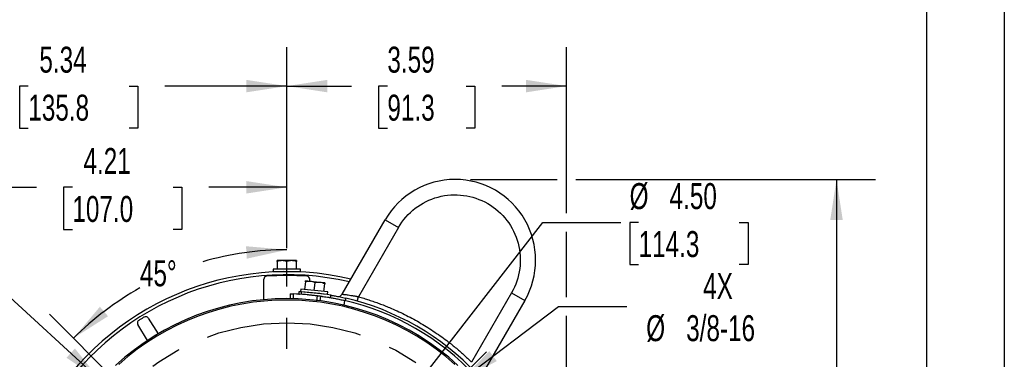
# Model space of a CAD drawing. Header units: inches. Extents: x 0 to 44, y 0 to 34.
# Tile 15 of 21: x 31.4 to 44, y 16 to 20.3. Entities that reach past the tile are written whole.
import ezdxf

# ---------------------------------------------------------------- set-up
doc = ezdxf.new("R2010")
doc.units = ezdxf.units.IN
doc.header["$LTSCALE"] = 4
doc.header["$MEASUREMENT"] = 0
doc.linetypes.add('CENTERX2', pattern=[0.8, 0.5, -0.1, 0.1, -0.1])
doc.layers.add('CENTER', color=40, linetype='CENTERX2')
doc.layers.add('DIMENSIONS', color=140, linetype='Continuous', lineweight=25)
doc.layers.add('TEXT', color=140, linetype='Continuous', lineweight=25)
doc.styles.add('SLDTEXTSTYLE0', font='TXT', dxfattribs={"width": 0.7})
doc.dimstyles.new('SLDDIMSTYLE0', dxfattribs={"dimtxt": 0.339844, "dimasz": 0.52, "dimexe": 0, "dimexo": 0.0625, "dimgap": 0.084961, "dimtad": 0, "dimtih": 1, "dimtoh": 1, "dimrnd": 1e-09, "dimzin": 12, "dimdsep": 46, "dimtxsty": 'SLDTEXTSTYLE0', "dimsah": 1, "dimcen": 0, "dimadec": 0, "dimazin": 3, "dimtfac": 1, "dimtofl": 0, "dimtmove": 0, "dimatfit": 3, "dimfxl": 0, "dimfrac": 2, "dimtolj": 1, "dimtzin": 12, "dimarcsym": 0})
doc.dimstyles.new('SLDDIMSTYLE1', dxfattribs={"dimtxt": 0.339844, "dimasz": 0.52, "dimexe": 0, "dimexo": 0.0625, "dimgap": 0.084961, "dimtad": 0, "dimtih": 1, "dimtoh": 1, "dimrnd": 1e-09, "dimzin": 12, "dimdsep": 46, "dimtxsty": 'SLDTEXTSTYLE0', "dimsah": 1, "dimcen": 0.09, "dimadec": 0, "dimazin": 3, "dimtfac": 1, "dimtofl": 0, "dimtmove": 0, "dimatfit": 3, "dimfxl": 0, "dimfrac": 2, "dimtolj": 1, "dimtzin": 12, "dimarcsym": 0})
doc.dimstyles.new('SLDDIMSTYLE2', dxfattribs={"dimtxt": 0.339844, "dimasz": 0.52, "dimexe": 0, "dimexo": 0.0625, "dimgap": 0.084961, "dimtad": 0, "dimtih": 1, "dimtoh": 1, "dimdec": 4, "dimlfac": 4, "dimzin": 12, "dimdsep": 46, "dimtxsty": 'SLDTEXTSTYLE0', "dimsah": 1, "dimcen": 0.09, "dimadec": 0, "dimazin": 3, "dimtfac": 1, "dimtdec": 0, "dimtofl": 0, "dimtmove": 0, "dimatfit": 3, "dimfxl": 0, "dimfrac": 2, "dimtolj": 1, "dimtzin": 12, "dimarcsym": 0})
doc.dimstyles.new('SLDDIMSTYLE4', dxfattribs={"dimtxt": 0.339844, "dimasz": 0.52, "dimexe": 0, "dimexo": 0.0625, "dimgap": 0.084961, "dimtad": 0, "dimtih": 1, "dimtoh": 1, "dimrnd": 1e-09, "dimzin": 12, "dimdsep": 46, "dimtxsty": 'SLDTEXTSTYLE0', "dimsah": 1, "dimcen": 0, "dimadec": 0, "dimazin": 3, "dimtfac": 1, "dimtofl": 0, "dimtmove": 0, "dimatfit": 3, "dimfxl": 0, "dimfrac": 2, "dimtolj": 1, "dimtzin": 12, "dimarcsym": 0})
doc.dimstyles.new('SLDDIMSTYLE6', dxfattribs={"dimtxt": 0.339844, "dimasz": 0.52, "dimexe": 0, "dimexo": 0.0625, "dimgap": 0.084961, "dimtad": 0, "dimtih": 1, "dimtoh": 1, "dimrnd": 1e-09, "dimzin": 4, "dimdsep": 46, "dimtxsty": 'SLDTEXTSTYLE0', "dimsah": 1, "dimcen": 0, "dimadec": 0, "dimazin": 1, "dimtfac": 1, "dimtofl": 0, "dimtmove": 0, "dimatfit": 3, "dimfxl": 0, "dimfrac": 2, "dimtolj": 1, "dimtzin": 12, "dimarcsym": 0})

# ---------------------------------------------------------------- blocks, each defined once
blk = doc.blocks.new('_D_2')
at = {"layer": 'DIMENSIONS'}
for start, end in [(90, 106.1776), (119.1273, 135)]:
    blk.add_arc((34.789, 13.511), 3.873, start, end, dxfattribs=at)
for points in [[(34.789, 17.384), (34.265, 17.43), (34.275, 17.27)], [(32.05, 16.25), (32.494, 16.532), (32.389, 16.653)]]:
    blk.add_solid(points, dxfattribs=at)
at = {"layer": 'DIMENSIONS', "insert": (32.903, 17.249), "char_height": 0.3333, "attachment_point": 1, "style": 'SLDTEXTSTYLE0'}
blk.add_mtext('45°', dxfattribs=at)
blk = doc.blocks.new('_D_8')
at = {"layer": 'DIMENSIONS'}
for p, q in [((27.4, 16.587), (27.286, 16.587)), ((27.286, 16.587), (27.286, 16.047)), ((28.693, 16.587), (28.807, 16.587)), ((28.807, 16.587), (28.807, 16.047)), ((29.921, 16.587), (28.921, 16.587)), ((31.752, 15.43), (29.921, 16.587)), ((27.286, 16.047), (27.4, 16.047)), ((28.807, 16.047), (28.693, 16.047))]:
    blk.add_line(p, q, dxfattribs=at)
blk.add_solid([(31.752, 15.43), (31.355, 15.775), (31.269, 15.64)], dxfattribs=at)
at = {"layer": 'DIMENSIONS', "char_height": 0.3333, "attachment_point": 1, "style": 'SLDTEXTSTYLE0'}
for s, insert in [('%%c', (27.285, 17.093)), ('7.19', (27.798, 17.093)), ('182.5', (27.4, 16.476))]:
    blk.add_mtext(s, dxfattribs=dict(at, insert=insert))
blk = doc.blocks.new('_D_9')
at = {"layer": 'DIMENSIONS'}
for p, q in [((27.4, 17.98), (27.286, 17.98)), ((27.286, 17.98), (27.286, 17.44)), ((28.693, 17.98), (28.807, 17.98)), ((28.807, 17.98), (28.807, 17.44)), ((29.921, 17.98), (28.921, 17.98)), ((32.397, 15.706), (29.921, 17.98)), ((27.286, 17.44), (27.4, 17.44)), ((28.807, 17.44), (28.693, 17.44))]:
    blk.add_line(p, q, dxfattribs=at)
blk.add_solid([(32.397, 15.706), (32.069, 16.117), (31.96, 15.999)], dxfattribs=at)
at = {"layer": 'DIMENSIONS', "char_height": 0.3333, "attachment_point": 1, "style": 'SLDTEXTSTYLE0'}
for s, insert in [('%%c', (27.285, 18.486)), ('6.49', (27.798, 18.486)), ('164.9', (27.4, 17.87))]:
    blk.add_mtext(s, dxfattribs=dict(at, insert=insert))
blk = doc.blocks.new('_D_10')
at = {"layer": 'DIMENSIONS'}
for p, q in [((30.576, 17.498), (30.576, 18.686)), ((34.789, 17.404), (34.789, 18.686)), ((30.576, 18.186), (31.576, 18.186)), ((32.036, 18.186), (31.922, 18.186)), ((31.922, 18.186), (31.922, 17.645)), ((33.329, 18.186), (33.443, 18.186)), ((33.443, 18.186), (33.443, 17.645)), ((34.789, 18.186), (33.789, 18.186)), ((31.922, 17.645), (32.036, 17.645)), ((33.443, 17.645), (33.329, 17.645)), ((30.576, 16.293), (30.576, 17.258)), ((30.576, 15.081), (30.576, 16.053))]:
    blk.add_line(p, q, dxfattribs=at)
for points in [[(30.576, 18.186), (31.096, 18.106), (31.096, 18.266)], [(34.789, 18.186), (34.269, 18.266), (34.269, 18.106)]]:
    blk.add_solid(points, dxfattribs=at)
at = {"layer": 'DIMENSIONS', "char_height": 0.3333, "attachment_point": 1, "style": 'SLDTEXTSTYLE0'}
for s, insert in [('4.21', (32.178, 18.691)), ('107.0', (32.036, 18.075))]:
    blk.add_mtext(s, dxfattribs=dict(at, insert=insert))
blk = doc.blocks.new('_D_11')
at = {"layer": 'DIMENSIONS'}
for p, q in [((29.444, 18.1), (29.444, 19.985)), ((34.789, 17.404), (34.789, 19.985)), ((29.444, 19.485), (31.01, 19.485)), ((31.47, 19.485), (31.356, 19.485)), ((31.356, 19.485), (31.356, 18.945)), ((32.763, 19.485), (32.877, 19.485)), ((32.877, 19.485), (32.877, 18.945)), ((34.789, 19.485), (33.223, 19.485)), ((31.356, 18.945), (31.47, 18.945)), ((32.877, 18.945), (32.763, 18.945)), ((29.444, 16.707), (29.444, 17.86)), ((29.444, 15.501), (29.444, 16.467))]:
    blk.add_line(p, q, dxfattribs=at)
for points in [[(29.444, 19.485), (29.964, 19.405), (29.964, 19.565)], [(34.789, 19.485), (34.269, 19.565), (34.269, 19.405)]]:
    blk.add_solid(points, dxfattribs=at)
at = {"layer": 'DIMENSIONS', "char_height": 0.3333, "attachment_point": 1, "style": 'SLDTEXTSTYLE0'}
for s, insert in [('5.34', (31.612, 19.991)), ('135.8', (31.47, 19.375))]:
    blk.add_mtext(s, dxfattribs=dict(at, insert=insert))
blk = doc.blocks.new('_D_12')
at = {"layer": 'DIMENSIONS'}
for p, q in [((37.022, 15.706), (38.278, 16.656)), ((38.278, 16.656), (39.153, 16.656))]:
    blk.add_line(p, q, dxfattribs=at)
blk.add_solid([(37.022, 15.706), (37.485, 15.956), (37.389, 16.084)], dxfattribs=at)
at = {"layer": 'DIMENSIONS', "char_height": 0.3333, "attachment_point": 1, "style": 'SLDTEXTSTYLE0'}
for s, insert in [('4X', (40.134, 17.085)), ('%%c', (39.403, 16.545)), ('3/8-16', (39.916, 16.545))]:
    blk.add_mtext(s, dxfattribs=dict(at, insert=insert))
blk = doc.blocks.new('_D_13')
at = {"layer": 'DIMENSIONS'}
for p, q in [((37.148, 18.287), (38.261, 18.287)), ((38.501, 18.287), (42.346, 18.287)), ((41.846, 18.287), (41.846, 14.765)), ((41.2, 14.149), (41.086, 14.149)), ((41.086, 14.149), (41.086, 13.609)), ((42.492, 14.149), (42.606, 14.149)), ((42.606, 14.149), (42.606, 13.609)), ((41.086, 13.609), (41.2, 13.609)), ((41.846, 10.011), (41.846, 13.533)), ((42.606, 13.609), (42.492, 13.609)), ((38.257, 10.011), (42.346, 10.011))]:
    blk.add_line(p, q, dxfattribs=at)
for points in [[(41.846, 18.287), (41.766, 17.767), (41.926, 17.767)], [(41.846, 10.011), (41.926, 10.531), (41.766, 10.531)]]:
    blk.add_solid(points, dxfattribs=at)
at = {"layer": 'DIMENSIONS', "char_height": 0.3333, "attachment_point": 1, "style": 'SLDTEXTSTYLE0'}
for s, insert in [('8.28', (41.341, 14.655)), ('210.2', (41.2, 14.039))]:
    blk.add_mtext(s, dxfattribs=dict(at, insert=insert))
blk = doc.blocks.new('_D_15')
at = {"layer": 'DIMENSIONS'}
for p, q in [((34.789, 17.404), (34.789, 19.985)), ((38.381, 17.854), (38.381, 19.985)), ((34.789, 19.485), (35.62, 19.485)), ((36.08, 19.485), (35.966, 19.485)), ((35.966, 19.485), (35.966, 18.945)), ((37.09, 19.485), (37.204, 19.485)), ((37.204, 19.485), (37.204, 18.945)), ((38.381, 19.485), (37.551, 19.485)), ((35.966, 18.945), (36.08, 18.945)), ((37.204, 18.945), (37.09, 18.945)), ((38.381, 16.776), (38.381, 17.614)), ((38.381, 15.058), (38.381, 16.536)), ((38.381, 13.711), (38.381, 14.818))]:
    blk.add_line(p, q, dxfattribs=at)
for points in [[(34.789, 19.485), (35.309, 19.405), (35.309, 19.565)], [(38.381, 19.485), (37.861, 19.565), (37.861, 19.405)]]:
    blk.add_solid(points, dxfattribs=at)
at = {"layer": 'DIMENSIONS', "char_height": 0.3333, "attachment_point": 1, "style": 'SLDTEXTSTYLE0'}
for s, insert in [('3.59', (36.08, 19.991)), ('91.3', (36.08, 19.375))]:
    blk.add_mtext(s, dxfattribs=dict(at, insert=insert))
blk = doc.blocks.new('_D_16')
at = {"layer": 'DIMENSIONS'}
for p, q in [((36.171, 15.287), (38.077, 17.734)), ((38.077, 17.734), (39.077, 17.734)), ((39.305, 17.734), (39.191, 17.734)), ((39.191, 17.734), (39.191, 17.194)), ((40.598, 17.734), (40.712, 17.734)), ((40.712, 17.734), (40.712, 17.194)), ((39.191, 17.194), (39.305, 17.194)), ((40.712, 17.194), (40.598, 17.194))]:
    blk.add_line(p, q, dxfattribs=at)
blk.add_solid([(36.171, 15.287), (36.554, 15.648), (36.427, 15.746)], dxfattribs=at)
at = {"layer": 'DIMENSIONS', "char_height": 0.3333, "attachment_point": 1, "style": 'SLDTEXTSTYLE0'}
for s, insert in [('%%c', (39.19, 18.24)), ('4.50', (39.703, 18.24)), ('114.3', (39.305, 17.624))]:
    blk.add_mtext(s, dxfattribs=dict(at, insert=insert))
blk = doc.blocks.new('SW_CENTERMARKSYMBOL_0')
at = {"layer": 'CENTER', "color": 0}
for p, q in [((0, 0.2), (0, 3.693)), ((-0.2, 0), (-3.693, 0)), ((0, 0), (-0.1, 0)), ((0, 0), (0, 0.1)), ((0, 0), (0, -0.1)), ((0, 0), (0.1, 0)), ((0.2, 0), (3.693, 0)), ((0, -0.2), (0, -3.693))]:
    blk.add_line(p, q, dxfattribs=at)

msp = doc.modelspace()

# ---------------------------------------------------------------- linework, layer by layer
at = {"color": 7, "linetype": 'Continuous'}
msp.add_line((44.000389, 34.000421), (44.000389, 0.000421), dxfattribs=at)
for p, q in [((35.500385, 16.814487), (36.051571, 17.769169)), ((36.051571, 17.769169), (36.222049, 17.670744)), ((36.222049, 17.670744), (35.708862, 16.781879)), ((34.726334, 17.244697), (34.663834, 17.244697)), ((34.663834, 17.233533), (34.663834, 17.134697)), ((34.851334, 17.244697), (34.726334, 17.244697)), ((34.788834, 17.134697), (34.788834, 17.233533)), ((34.913834, 17.244697), (34.851334, 17.244697)), ((34.913834, 17.134697), (34.913834, 17.233533)), ((34.614834, 17.134697), (34.614834, 17.103697)), ((34.962834, 17.134697), (34.614834, 17.134697)), ((34.614834, 17.103697), (34.962834, 17.103697)), ((34.706834, 17.103697), (34.706834, 17.102761)), ((34.870834, 17.102761), (34.870834, 17.103697)), ((34.962834, 17.103697), (34.962834, 17.134697)), ((34.493558, 16.743934), (34.493558, 17.005757)), ((34.706834, 17.063381), (34.706834, 17.053536)), ((34.870834, 17.053536), (34.870834, 17.063381)), ((35.027048, 16.973483), (35.016717, 16.875188)), ((35.090373, 16.978053), (35.028215, 16.984586)), ((35.084109, 16.978711), (35.084109, 17.005757)), ((35.214688, 16.964987), (35.090373, 16.978053)), ((35.141032, 16.862122), (35.151363, 16.960416)), ((35.276846, 16.958454), (35.214688, 16.964987)), ((35.265347, 16.849056), (35.275679, 16.94735)), ((34.833393, 16.818669), (34.831828, 16.756244)), ((34.872371, 16.817209), (34.869612, 16.755075)), ((34.94314, 16.846509), (34.941288, 16.814548)), ((34.967985, 16.88031), (34.964745, 16.84948)), ((34.964745, 16.84948), (35.310839, 16.813104)), ((35.314079, 16.843934), (34.967985, 16.88031)), ((34.976471, 16.812937), (34.978775, 16.844251)), ((35.310839, 16.813104), (35.314079, 16.843934)), ((37.674516, 16.832161), (37.16133, 15.943297)), ((37.674516, 16.832161), (37.844994, 16.733736)), ((35.051779, 16.807791), (35.05286, 16.807691)), ((35.052851, 16.807606), (35.052847, 16.80757)), ((35.065659, 16.806304), (35.19773, 16.792884)), ((35.174721, 16.731141), (35.18186, 16.794825)), ((35.220495, 16.789972), (35.21255, 16.72962)), ((35.35251, 16.801832), (35.346899, 16.770838)), ((35.530799, 16.733957), (35.522817, 16.673325)), ((35.545508, 16.762881), (35.539891, 16.731851)), ((35.692871, 16.725031), (35.708862, 16.781879)), ((37.844994, 16.733736), (37.293808, 15.779054)), ((33.009342, 16.507549), (33.135884, 16.305039)), ((33.002333, 16.221587), (32.875791, 16.424098))]:
    msp.add_line(p, q)
for centre, radius, start, end in [((36.948283, 17.251453), 1.035433, 330, 150), ((34.788834, 13.511178), 3.59252, 76.7513708, 149.7277373), ((34.788834, 13.511178), 3.55315, 76.9425538, 149.3564646), ((34.532928, 17.005757), 0.03937, 94.1882522, 180), ((34.788834, 13.511178), 3.543307, 85.8117478, 94.1882522), ((35.044739, 17.005757), 0.03937, 0, 85.8117478), ((35.449242, 16.844015), 0.059055, 258.7919142, 330), ((34.788834, 13.511178), 3.246214, 47.4010568, 132.5989432), ((34.788834, 13.511178), 3.228346, 48.0830891, 131.9169109), ((34.788834, 13.511178), 3.307087, 42.9650238, 77.0349762), ((34.788834, 13.511178), 3.338583, 43.0996584, 76.9003416)]:
    msp.add_arc(centre, radius, start, end)
for points, knots in [([(36.222049, 17.670744), (36.333248, 17.863348), (36.51642, 18.0039), (36.946063, 18.119023), (37.17497, 18.088886), (37.560178, 17.866487), (37.70073, 17.683315), (37.815852, 17.253672), (37.785716, 17.024765), (37.674516, 16.832161)], [0, 0, 0, 0, 0.25, 0.25, 0.5, 0.5, 0.75, 0.75, 1, 1, 1, 1]), ([(34.83341, 16.817965), (34.833398, 16.817965), (34.827482, 16.818061), (34.842874, 16.817888), (34.865066, 16.817377), (34.872371, 16.817209)], [0, 0, 0, 0, 0.001319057, 0.671306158, 1, 1, 1, 1]), ([(34.942808, 16.814677), (34.942302, 16.814701), (34.939422, 16.814838), (34.946897, 16.814476), (34.953058, 16.814178)], [0, 0, 0, 0, 0.175651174, 1, 1, 1, 1]), ([(34.978775, 16.844251), (34.967579, 16.844858), (34.946928, 16.845977), (34.945284, 16.846037), (34.944531, 16.846064)], [0, 0, 0, 0, 0.542125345, 1, 1, 1, 1]), ([(35.500385, 16.814487), (35.500425, 16.814483), (35.500506, 16.814475), (35.501156, 16.814409), (35.502199, 16.8143), (35.503678, 16.814141), (35.505585, 16.813933), (35.507925, 16.813673), (35.5107, 16.81336), (35.51391, 16.812993), (35.521367, 16.812135), (35.53654, 16.810373), (35.562303, 16.806991), (35.59444, 16.80247), (35.624057, 16.797725), (35.650467, 16.793122), (35.667506, 16.790022), (35.682593, 16.787172), (35.695652, 16.784591), (35.704438, 16.782787), (35.708862, 16.781879)], [0, 0, 0, 0, 0.027053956, 0.054270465, 0.081659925, 0.109232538, 0.136998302, 0.16496701, 0.193148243, 0.221551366, 0.250185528, 0.368916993, 0.499754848, 0.610151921, 0.749330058, 0.811978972, 0.874659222, 0.915855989, 0.957635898, 1, 1, 1, 1]), ([(35.18186, 16.794825), (35.194513, 16.793311), (35.204207, 16.792081), (35.217228, 16.790407), (35.220495, 16.789972), (35.220495, 16.789972)], [0, 0, 0, 0, 0.5, 0.5, 1, 1, 1, 1]), ([(35.220495, 16.789972), (35.220495, 16.789972), (35.222521, 16.789707), (35.228472, 16.788912), (35.230945, 16.78858), (35.23689, 16.787773), (35.240379, 16.787295), (35.25213, 16.785661), (35.261715, 16.784301), (35.284342, 16.780952), (35.297503, 16.778943), (35.326219, 16.774343), (35.341873, 16.77174), (35.36733, 16.767285), (35.376143, 16.765709), (35.394041, 16.762428), (35.412305, 16.759004), (35.431284, 16.755276), (35.450624, 16.751386), (35.46052, 16.74935), (35.490409, 16.743055), (35.510515, 16.738627), (35.530799, 16.733957)], [0, 0, 0, 0, 0.125, 0.125, 0.1875, 0.1875, 0.25, 0.25, 0.375, 0.375, 0.5, 0.5, 0.625, 0.625, 0.6875, 0.6875, 0.75, 0.8125, 0.8125, 0.875, 0.875, 1, 1, 1, 1]), ([(35.35251, 16.801832), (35.35251, 16.801832), (35.353767, 16.801617), (35.35746, 16.80098), (35.358994, 16.800715), (35.362683, 16.800073), (35.364848, 16.799695), (35.372142, 16.798412), (35.378091, 16.797355), (35.392136, 16.794805), (35.400308, 16.793298), (35.418143, 16.789925), (35.427868, 16.788049), (35.448962, 16.783865), (35.460186, 16.781584), (35.48336, 16.776742), (35.495467, 16.774147), (35.520306, 16.768668), (35.532847, 16.765828), (35.545508, 16.762881)], [0, 0, 0, 0, 0.125, 0.125, 0.1875, 0.1875, 0.25, 0.25, 0.375, 0.375, 0.5, 0.5, 0.625, 0.625, 0.75, 0.75, 0.875, 0.875, 1, 1, 1, 1]), ([(35.708862, 16.781879), (35.720148, 16.778668), (35.742714, 16.772248), (35.776426, 16.762177), (35.810026, 16.751788), (35.843504, 16.741047), (35.876862, 16.729965), (35.9101, 16.718538), (35.943218, 16.706767), (35.976217, 16.694652), (36.009095, 16.682193), (36.041854, 16.66939), (36.074492, 16.656243), (36.161627, 16.620095), (36.30127, 16.556117), (36.488752, 16.455538), (36.669606, 16.343459), (36.804398, 16.24772), (36.897513, 16.175587), (36.952215, 16.131369), (37.005971, 16.086051), (37.058757, 16.039608), (37.110666, 15.992134), (37.144437, 15.95958), (37.16133, 15.943297)], [0, 0, 0, 0, 0.020773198, 0.041535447, 0.062288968, 0.083035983, 0.103778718, 0.1245194, 0.145260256, 0.166003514, 0.1867514, 0.20750614, 0.228269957, 0.24904507, 0.374517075, 0.500001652, 0.625473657, 0.750958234, 0.792493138, 0.833993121, 0.875475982, 0.91695954, 0.958461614, 1, 1, 1, 1]), ([(32.887943, 16.478083), (32.883599, 16.4753), (32.87988, 16.471723), (32.874001, 16.463337), (32.871897, 16.458572), (32.868532, 16.443657), (32.870323, 16.432848), (32.875791, 16.424098)], [0, 0, 0, 0, 0.25, 0.25, 0.5, 0.5, 1, 1, 1, 1]), ([(32.955493, 16.520293), (32.955403, 16.520238), (32.94969, 16.516757), (32.938352, 16.509804), (32.927164, 16.502856), (32.921599, 16.499379), (32.916033, 16.495901), (32.904884, 16.488891), (32.893665, 16.481749), (32.888032, 16.47814), (32.887943, 16.478083)], [0.8810971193, 0.8810971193, 0.8810971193, 0.8810971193, 0.88141266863, 0.9011772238, 0.92094177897, 0.92094177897, 0.92094177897, 0.94070633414, 0.9604708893, 0.960786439, 0.960786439, 0.960786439, 0.960786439]), ([(33.009342, 16.507549), (33.006608, 16.511925), (33.003072, 16.515683), (32.994751, 16.521654), (32.990009, 16.523809), (32.975132, 16.527334), (32.964304, 16.525661), (32.955493, 16.520293)], [0, 0, 0, 0, 0.25, 0.25, 0.5, 0.5, 1, 1, 1, 1])]:
    msp.add_open_spline(points, degree=3, knots=knots)
for points in [[(34.726334, 17.244697), (34.705002, 17.244697), (34.684254, 17.240339), (34.663834, 17.233533)], [(34.663834, 17.233533), (34.663834, 17.240339), (34.663834, 17.244697), (34.663834, 17.244697)], [(34.788834, 17.233533), (34.768414, 17.240339), (34.747666, 17.244697), (34.726334, 17.244697)], [(34.851334, 17.244697), (34.830002, 17.244697), (34.809254, 17.240339), (34.788834, 17.233533)], [(34.913834, 17.233533), (34.893414, 17.240339), (34.872666, 17.244697), (34.851334, 17.244697)], [(34.913834, 17.244697), (34.913834, 17.244697), (34.913834, 17.240339), (34.913834, 17.233533)], [(35.027048, 16.973483), (35.02776, 16.980252), (35.028215, 16.984586), (35.028215, 16.984586)], [(35.090373, 16.978053), (35.069158, 16.980283), (35.048068, 16.978117), (35.027048, 16.973483)], [(35.151363, 16.960416), (35.131767, 16.96932), (35.111588, 16.975823), (35.090373, 16.978053)], [(35.214688, 16.964987), (35.193473, 16.967217), (35.172383, 16.965051), (35.151363, 16.960416)], [(35.275679, 16.94735), (35.256082, 16.956254), (35.235903, 16.962757), (35.214688, 16.964987)], [(35.276846, 16.958454), (35.276846, 16.958454), (35.27639, 16.95412), (35.275679, 16.94735)], [(35.18186, 16.794825), (35.079171, 16.807113), (34.975893, 16.81459), (34.872371, 16.817209)], [(35.35251, 16.801832), (35.228826, 16.822812), (35.104046, 16.836984), (34.978775, 16.844251)]]:
    msp.add_open_spline(points, degree=3)
at = {"layer": 'CENTER'}
for p, q in [((31.742711, 16.557301), (37.834957, 10.465055)), ((32.225572, 10.947916), (37.352096, 16.07444))]:
    msp.add_line(p, q, dxfattribs=at)
msp.add_circle((34.788834, 13.511178), 2.9375, dxfattribs=at)
at = {"layer": 'TEXT'}
msp.add_line((43, 33), (43, 1), dxfattribs=at)

# ---------------------------------------------------------------- block references
at = {"layer": 'CENTER'}
msp.add_blockref('SW_CENTERMARKSYMBOL_0', (34.788834, 13.511178), dxfattribs=at)

# ---------------------------------------------------------------- dimensions: what is measured, and where the dimension line sits
at = {"layer": 'DIMENSIONS'}
for base, p1, picture, middle in [((34.788834, 19.485432), (29.444092, 15.151926), '_D_11', (32.116463, 19.485432)), ((34.788834, 19.485432), (38.381353, 13.511178), '_D_15', (36.585094, 19.485432)), ((34.788834, 18.185512), (30.576235, 14.880863), '_D_10', (32.682535, 18.185512))]:
    dim = msp.add_linear_dim(base=base, p1=p1, p2=(34.788834, 17.203697), dimstyle='SLDDIMSTYLE1', dxfattribs=at)
    dim.commit()
    dim.dimension.update_dxf_attribs({"geometry": picture, "text_midpoint": middle, "dimtype": 160})
for p1, p2, dimstyle, picture, middle in [((37.180174, 11.315865), (32.397494, 15.70649), 'SLDDIMSTYLE4', '_D_9', (28.046314, 17.980113)), ((33.406576, 11.735829), (36.171091, 15.286527), 'SLDDIMSTYLE6', '_D_16', (39.951254, 17.73408)), ((37.825945, 11.592285), (31.751722, 15.430071), 'SLDDIMSTYLE4', '_D_8', (28.046314, 16.586843))]:
    dim = msp.add_diameter_dim_2p(p1=p1, p2=p2, dimstyle=dimstyle, dxfattribs=at)
    dim.commit()
    dim.dimension.update_dxf_attribs({"geometry": picture, "text_midpoint": middle, "dimtype": 163})
dim = msp.add_linear_dim(base=(41.845943, 10.011178), p1=(36.948283, 18.286886), p2=(38.05655, 10.011178), angle=90, dimstyle='SLDDIMSTYLE1', dxfattribs=at)
dim.commit()
dim.dimension.update_dxf_attribs({"geometry": '_D_13', "text_midpoint": (41.845943, 14.149032), "dimtype": 160})
dim = msp.add_angular_dim_2l(base=(34.243828, 17.34596), line1=((34.788834, 17.203697), (34.788834, 9.818658)), line2=((31.742711, 16.557301), (37.834957, 10.465055)), dimstyle='SLDDIMSTYLE2', dxfattribs=at)
dim.commit()
dim.dimension.update_dxf_attribs({"geometry": '_D_2', "text_midpoint": (33.306579, 17.089656), "dimtype": 162})
dim = msp.add_diameter_dim_2p(p1=(36.709957, 15.470438), p2=(37.022102, 15.706308), text='4X\\P%%c3/8-16', dimstyle='SLDDIMSTYLE0', dxfattribs=at)
dim.commit()
dim.dimension.update_dxf_attribs({"geometry": '_D_12', "text_midpoint": (40.427166, 16.655565), "dimtype": 163})

doc.saveas('drawing.dxf')
